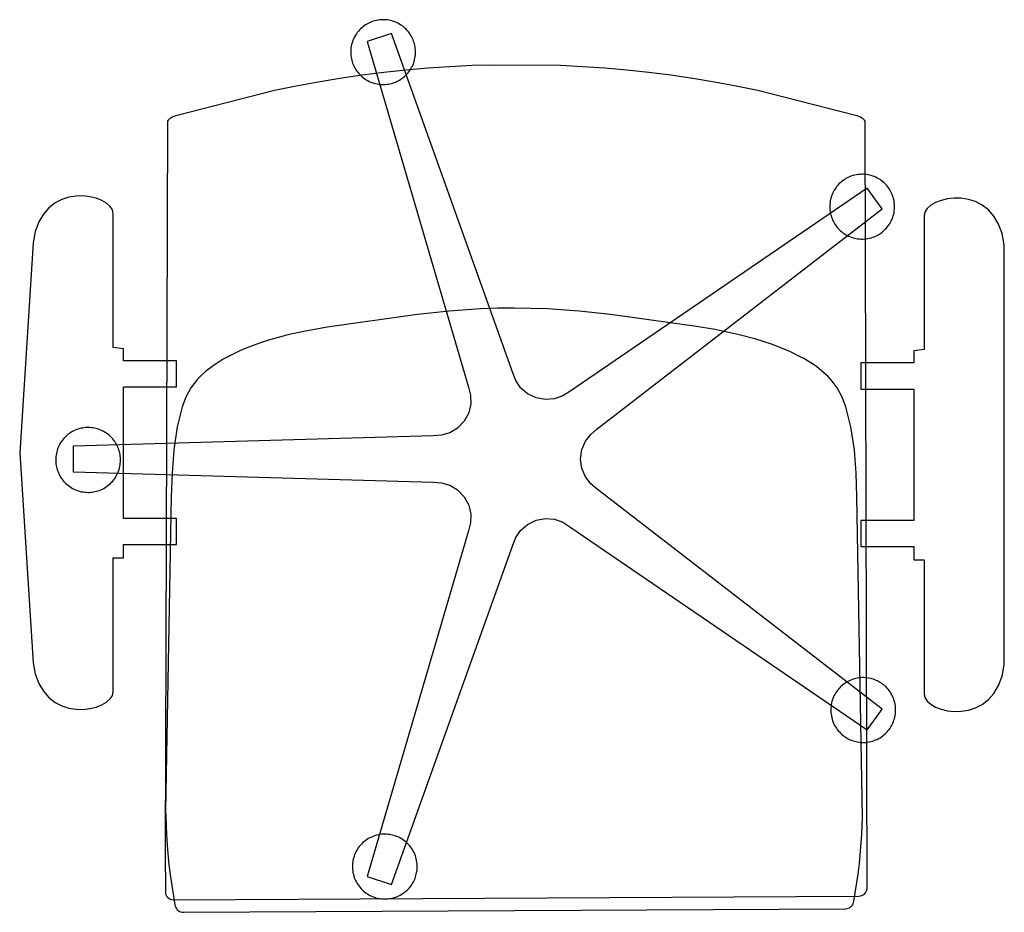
# Model space of a CAD drawing. Header units: inches. Extents: x -11.4 to 13.2, y -11.1 to 11.2.
import ezdxf

# ---------------------------------------------------------------- set-up
doc = ezdxf.new("R2010")
doc.units = ezdxf.units.IN
doc.layers.get('0').update_dxf_attribs({"true_color": 0xc2ced6})

msp = doc.modelspace()

# ---------------------------------------------------------------- linework, layer by layer
at = {"color": 18, "true_color": 0x000000}
for points in [[(-3.121, 10.316), (-3.117, 10.276), (-3.112, 10.238), (-3.105, 10.2), (-3.096, 10.163), (-3.086, 10.127), (-3.074, 10.092), (-3.061, 10.059), (-3.046, 10.026), (-3.03, 9.993), (-3.012, 9.96), (-2.992, 9.928), (-2.97, 9.896), (-2.947, 9.865), (-2.921, 9.834), (-2.894, 9.805), (-2.865, 9.777), (-2.835, 9.75), (-2.803, 9.724), (-2.769, 9.7), (-2.734, 9.677), (-2.698, 9.656), (-2.661, 9.637), (-2.622, 9.62), (-2.583, 9.605), (-2.544, 9.592), (-2.503, 9.581), (-2.463, 9.573), (-2.422, 9.566), (-2.381, 9.562), (-2.34, 9.559), (-2.3, 9.559), (-2.26, 9.56), (-2.221, 9.564), (-2.182, 9.569), (-2.144, 9.576), (-2.107, 9.585), (-2.071, 9.596), (-2.036, 9.607), (-2.003, 9.62), (-1.97, 9.635), (-1.937, 9.651), (-1.904, 9.669), (-1.872, 9.689), (-1.84, 9.711), (-1.809, 9.734), (-1.778, 9.76), (-1.749, 9.787), (-1.721, 9.816), (-1.694, 9.846), (-1.668, 9.878), (-1.644, 9.912), (-1.621, 9.947), (-1.6, 9.983), (-1.581, 10.02), (-1.564, 10.059), (-1.549, 10.098), (-1.536, 10.137), (-1.526, 10.178), (-1.517, 10.218), (-1.51, 10.259), (-1.506, 10.3), (-1.503, 10.341), (-1.503, 10.381), (-1.505, 10.421), (-1.508, 10.461), (-1.513, 10.499), (-1.521, 10.537), (-1.529, 10.574), (-1.54, 10.61), (-1.551, 10.645), (-1.564, 10.678), (-1.579, 10.711), (-1.595, 10.744), (-1.613, 10.777), (-1.633, 10.809), (-1.655, 10.841), (-1.679, 10.872), (-1.704, 10.903), (-1.731, 10.932), (-1.76, 10.96), (-1.79, 10.987), (-1.822, 11.013), (-1.856, 11.037), (-1.891, 11.06), (-1.927, 11.081), (-1.964, 11.1), (-2.003, 11.117), (-2.042, 11.132), (-2.082, 11.145), (-2.122, 11.155), (-2.163, 11.164), (-2.203, 11.171), (-2.244, 11.175), (-2.285, 11.178), (-2.325, 11.178), (-2.365, 11.177), (-2.405, 11.173), (-2.443, 11.168), (-2.481, 11.16), (-2.518, 11.152), (-2.554, 11.141), (-2.589, 11.13), (-2.622, 11.117), (-2.655, 11.102), (-2.688, 11.086), (-2.721, 11.068), (-2.753, 11.048), (-2.785, 11.026), (-2.816, 11.002), (-2.847, 10.977), (-2.876, 10.95), (-2.904, 10.921), (-2.931, 10.891), (-2.957, 10.859), (-2.981, 10.825), (-3.004, 10.79), (-3.025, 10.754), (-3.044, 10.717), (-3.061, 10.678), (-3.076, 10.639), (-3.089, 10.599), (-3.1, 10.559), (-3.108, 10.518), (-3.115, 10.478), (-3.119, 10.437), (-3.122, 10.396), (-3.122, 10.356), (-3.121, 10.316)], [(-10.057, -0.119), (-1.061, -0.38), (-0.853, -0.395), (-0.645, -0.454), (-0.451, -0.573), (-0.287, -0.747), (-0.172, -0.956), (-0.12, -1.178), (-0.128, -1.393), (-0.177, -1.596), (-2.71, -10.234), (-2.104, -10.431), (0.925, -1.954), (1.003, -1.761), (1.123, -1.582), (1.297, -1.433), (1.512, -1.331), (1.747, -1.287), (1.974, -1.305), (2.177, -1.38), (2.354, -1.49), (9.785, -6.566), (10.036, -6.224), (10.155, -6.047), (3.035, -0.552), (2.876, -0.417), (2.743, -0.248), (2.655, -0.037), (2.624, 0.199), (2.655, 0.436), (2.743, 0.647), (2.876, 0.816), (3.035, 0.951), (10.16, 6.449), (9.787, 6.966), (2.354, 1.888), (2.177, 1.778), (1.974, 1.704), (1.747, 1.686), (1.512, 1.73), (1.297, 1.832), (1.123, 1.981), (1.003, 2.16), (0.925, 2.353), (-2.104, 10.83), (-2.71, 10.633), (-0.177, 1.995), (-0.128, 1.792), (-0.12, 1.577), (-0.172, 1.355), (-0.287, 1.145), (-0.451, 0.972), (-0.645, 0.853), (-0.853, 0.794), (-1.061, 0.779), (-10.059, 0.518), (-10.059, 0.093), (-10.057, -0.119)], [(-7.753, -10.618), (-7.75, -10.653), (-7.74, -10.687), (-7.723, -10.721), (-7.699, -10.75), (-7.67, -10.775), (-7.636, -10.794), (-7.599, -10.807), (-7.561, -10.813), (9.574, -10.722), (9.611, -10.718), (9.649, -10.708), (9.684, -10.692), (9.716, -10.67), (9.742, -10.642), (9.762, -10.61), (9.775, -10.576), (9.781, -10.54), (9.73, 8.639), (9.716, 8.67), (9.684, 8.699), (9.653, 8.72), (9.616, 8.74), (9.576, 8.758), (9.534, 8.775), (9.494, 8.788), (7.055, 9.411), (6.513, 9.521), (5.969, 9.62), (5.423, 9.71), (4.876, 9.789), (4.327, 9.858), (3.777, 9.917), (3.226, 9.965), (2.674, 10.003), (2.122, 10.03), (0.354, 10.044), (-0.09, 10.03), (-0.642, 10.003), (-1.194, 9.965), (-1.745, 9.917), (-2.295, 9.858), (-2.844, 9.789), (-3.391, 9.71), (-3.937, 9.62), (-4.481, 9.521), (-5.023, 9.412), (-7.462, 8.788), (-7.503, 8.774), (-7.544, 8.758), (-7.584, 8.74), (-7.621, 8.72), (-7.652, 8.699), (-7.684, 8.67), (-7.699, 8.639), (-7.755, -9.624), (-7.753, -10.618)], [(8.851, 6.445), (8.855, 6.403), (8.861, 6.363), (8.87, 6.322), (8.88, 6.283), (8.892, 6.244), (8.906, 6.207), (8.921, 6.17), (8.939, 6.135), (8.957, 6.102), (8.977, 6.069), (8.998, 6.038), (9.02, 6.009), (9.042, 5.981), (9.066, 5.954), (9.092, 5.928), (9.119, 5.902), (9.148, 5.877), (9.179, 5.854), (9.211, 5.832), (9.244, 5.811), (9.279, 5.791), (9.315, 5.773), (9.353, 5.757), (9.391, 5.742), (9.431, 5.73), (9.471, 5.719), (9.512, 5.71), (9.553, 5.704), (9.595, 5.699), (9.637, 5.697), (9.678, 5.697), (9.72, 5.699), (9.761, 5.703), (9.802, 5.71), (9.843, 5.718), (9.882, 5.728), (9.921, 5.741), (9.958, 5.754), (9.994, 5.77), (10.029, 5.787), (10.063, 5.805), (10.096, 5.825), (10.127, 5.846), (10.156, 5.868), (10.184, 5.891), (10.211, 5.915), (10.237, 5.941), (10.263, 5.968), (10.287, 5.997), (10.311, 6.027), (10.333, 6.059), (10.354, 6.093), (10.374, 6.128), (10.392, 6.164), (10.408, 6.201), (10.423, 6.24), (10.435, 6.279), (10.446, 6.319), (10.455, 6.36), (10.461, 6.401), (10.465, 6.443), (10.468, 6.485), (10.468, 6.527), (10.466, 6.569), (10.461, 6.61), (10.455, 6.651), (10.447, 6.691), (10.436, 6.73), (10.424, 6.769), (10.41, 6.806), (10.395, 6.843), (10.378, 6.878), (10.359, 6.912), (10.34, 6.944), (10.319, 6.975), (10.297, 7.005), (10.274, 7.033), (10.25, 7.059), (10.224, 7.086), (10.197, 7.111), (10.168, 7.136), (10.137, 7.159), (10.105, 7.182), (10.072, 7.203), (10.037, 7.222), (10.001, 7.24), (9.964, 7.257), (9.925, 7.271), (9.886, 7.284), (9.846, 7.294), (9.805, 7.303), (9.763, 7.31), (9.722, 7.314), (9.68, 7.316), (9.638, 7.316), (9.596, 7.314), (9.555, 7.31), (9.514, 7.303), (9.474, 7.295), (9.434, 7.285), (9.396, 7.273), (9.358, 7.259), (9.322, 7.243), (9.287, 7.226), (9.253, 7.208), (9.221, 7.188), (9.19, 7.167), (9.16, 7.145), (9.132, 7.122), (9.105, 7.098), (9.079, 7.073), (9.054, 7.045), (9.029, 7.016), (9.006, 6.986), (8.983, 6.954), (8.962, 6.92), (8.943, 6.886), (8.925, 6.849), (8.908, 6.812), (8.894, 6.774), (8.881, 6.734), (8.87, 6.694), (8.862, 6.653), (8.855, 6.612), (8.851, 6.57), (8.849, 6.528), (8.849, 6.486), (8.851, 6.445)], [(-11.058, -4.889), (-11.003, -5.17), (-10.915, -5.408), (-10.8, -5.603), (-10.662, -5.76), (-10.506, -5.88), (-10.338, -5.967), (-10.162, -6.023), (-9.983, -6.052), (-9.806, -6.055), (-9.637, -6.036), (-9.48, -5.998), (-9.34, -5.943), (-9.223, -5.875), (-9.133, -5.795), (-9.075, -5.707), (-9.055, -5.614), (-9.055, -2.269), (-8.801, -2.269), (-8.801, -1.937), (-7.474, -1.937), (-7.474, -1.283), (-8.801, -1.283), (-8.801, 2.001), (-7.474, 2.001), (-7.474, 2.653), (-8.801, 2.654), (-8.801, 2.957), (-9.055, 2.987), (-9.055, 6.331), (-9.075, 6.425), (-9.133, 6.513), (-9.223, 6.592), (-9.34, 6.661), (-9.48, 6.716), (-9.637, 6.754), (-9.806, 6.773), (-9.983, 6.769), (-10.162, 6.741), (-10.338, 6.685), (-10.506, 6.598), (-10.662, 6.477), (-10.8, 6.321), (-10.915, 6.125), (-11.003, 5.888), (-11.058, 5.606), (-11.394, 0.359), (-11.058, -4.889)], [(10.953, -1.989), (10.953, -2.322), (11.207, -2.322), (11.207, -5.666), (11.228, -5.759), (11.285, -5.847), (11.375, -5.927), (11.493, -5.996), (11.632, -6.051), (11.789, -6.089), (11.959, -6.108), (12.135, -6.104), (12.314, -6.076), (12.49, -6.019), (12.659, -5.932), (12.814, -5.812), (12.952, -5.655), (13.068, -5.46), (13.155, -5.223), (13.21, -4.941), (13.21, 5.554), (13.155, 5.836), (13.068, 6.073), (12.952, 6.268), (12.814, 6.425), (12.659, 6.545), (12.49, 6.632), (12.314, 6.689), (12.135, 6.717), (11.959, 6.72), (11.789, 6.702), (11.632, 6.664), (11.493, 6.609), (11.375, 6.54), (11.285, 6.46), (11.228, 6.372), (11.207, 6.279), (11.207, 2.935), (10.953, 2.905), (10.953, 2.602), (9.626, 2.602), (9.626, 1.948), (10.953, 1.948), (10.953, -1.335), (9.626, -1.335), (9.626, -1.989), (10.953, -1.989)], [(-7.745, -8.745), (-7.729, -9.183), (-7.701, -9.564), (-7.663, -9.94), (-7.625, -10.241), (-7.513, -10.941), (-7.507, -10.974), (-7.496, -11.005), (-7.479, -11.034), (-7.457, -11.061), (-7.431, -11.084), (-7.4, -11.102), (-7.367, -11.115), (-7.333, -11.123), (-7.299, -11.126), (9.239, -11.036), (9.273, -11.033), (9.307, -11.025), (9.34, -11.011), (9.37, -10.993), (9.397, -10.97), (9.418, -10.943), (9.434, -10.914), (9.445, -10.883), (9.452, -10.85), (9.556, -10.175), (9.59, -9.903), (9.651, -9.183), (9.667, -8.761), (9.528, -0.735), (9.508, -0.154), (9.463, 0.426), (9.379, 1.001), (9.254, 1.506), (9.16, 1.749), (9.037, 1.977), (8.912, 2.146), (8.8, 2.268), (8.77, 2.298), (8.514, 2.51), (8.445, 2.559), (8.2, 2.71), (8.128, 2.749), (7.867, 2.878), (7.796, 2.91), (7.391, 3.071), (6.976, 3.206), (6.553, 3.316), (6.125, 3.407), (5.983, 3.434), (5.461, 3.521), (3.373, 3.814), (2.587, 3.899), (1.799, 3.954), (0.961, 3.974), (0.542, 3.969), (0.123, 3.954), (-0.666, 3.899), (-1.452, 3.814), (-3.71, 3.494), (-4.205, 3.407), (-4.261, 3.396), (-4.696, 3.3), (-4.81, 3.272), (-5.179, 3.168), (-5.35, 3.113), (-5.652, 3.002), (-5.874, 2.91), (-6.226, 2.738), (-6.306, 2.694), (-6.56, 2.533), (-6.753, 2.384), (-6.864, 2.282), (-6.948, 2.194), (-7.115, 1.977), (-7.238, 1.749), (-7.332, 1.506), (-7.457, 1.001), (-7.541, 0.426), (-7.586, -0.154), (-7.605, -0.735), (-7.747, -8.594), (-7.745, -8.745)], [(-10.494, 0.149), (-10.492, 0.113), (-10.488, 0.078), (-10.483, 0.041), (-10.476, 0.004), (-10.467, -0.032), (-10.456, -0.069), (-10.443, -0.106), (-10.428, -0.143), (-10.412, -0.179), (-10.393, -0.215), (-10.372, -0.25), (-10.35, -0.285), (-10.325, -0.318), (-10.299, -0.35), (-10.271, -0.381), (-10.242, -0.411), (-10.21, -0.439), (-10.178, -0.465), (-10.144, -0.49), (-10.109, -0.513), (-10.073, -0.533), (-10.036, -0.552), (-9.999, -0.569), (-9.961, -0.584), (-9.923, -0.597), (-9.884, -0.608), (-9.846, -0.617), (-9.807, -0.623), (-9.769, -0.628), (-9.731, -0.631), (-9.694, -0.633), (-9.657, -0.632), (-9.621, -0.63), (-9.585, -0.627), (-9.549, -0.621), (-9.512, -0.614), (-9.475, -0.605), (-9.438, -0.594), (-9.401, -0.582), (-9.365, -0.567), (-9.328, -0.55), (-9.292, -0.532), (-9.257, -0.511), (-9.223, -0.488), (-9.19, -0.464), (-9.157, -0.438), (-9.126, -0.41), (-9.097, -0.38), (-9.069, -0.349), (-9.042, -0.316), (-9.018, -0.283), (-8.995, -0.248), (-8.974, -0.212), (-8.955, -0.175), (-8.938, -0.137), (-8.923, -0.099), (-8.911, -0.061), (-8.9, -0.023), (-8.891, 0.016), (-8.884, 0.054), (-8.879, 0.093), (-8.876, 0.13), (-8.875, 0.168), (-8.875, 0.204), (-8.877, 0.24), (-8.881, 0.276), (-8.886, 0.313), (-8.893, 0.349), (-8.902, 0.386), (-8.913, 0.423), (-8.926, 0.46), (-8.941, 0.497), (-8.957, 0.533), (-8.976, 0.569), (-8.997, 0.604), (-9.019, 0.639), (-9.044, 0.672), (-9.07, 0.704), (-9.098, 0.735), (-9.127, 0.765), (-9.159, 0.793), (-9.191, 0.819), (-9.225, 0.844), (-9.26, 0.867), (-9.296, 0.887), (-9.333, 0.906), (-9.37, 0.923), (-9.408, 0.938), (-9.446, 0.951), (-9.485, 0.962), (-9.523, 0.971), (-9.562, 0.977), (-9.6, 0.982), (-9.638, 0.985), (-9.675, 0.987), (-9.712, 0.986), (-9.748, 0.984), (-9.784, 0.981), (-9.82, 0.975), (-9.857, 0.968), (-9.894, 0.959), (-9.931, 0.948), (-9.968, 0.936), (-10.004, 0.921), (-10.041, 0.904), (-10.077, 0.886), (-10.112, 0.865), (-10.146, 0.842), (-10.179, 0.818), (-10.212, 0.792), (-10.243, 0.764), (-10.272, 0.734), (-10.3, 0.703), (-10.327, 0.67), (-10.351, 0.636), (-10.374, 0.602), (-10.395, 0.566), (-10.414, 0.529), (-10.431, 0.491), (-10.446, 0.453), (-10.459, 0.415), (-10.469, 0.377), (-10.478, 0.338), (-10.485, 0.3), (-10.49, 0.261), (-10.493, 0.224), (-10.494, 0.186), (-10.494, 0.149)], [(8.875, -6.095), (8.877, -6.137), (8.882, -6.178), (8.888, -6.22), (8.897, -6.261), (8.908, -6.301), (8.921, -6.341), (8.936, -6.38), (8.953, -6.418), (8.971, -6.455), (8.992, -6.491), (9.014, -6.525), (9.037, -6.558), (9.062, -6.589), (9.088, -6.619), (9.115, -6.647), (9.143, -6.674), (9.172, -6.698), (9.201, -6.721), (9.231, -6.742), (9.261, -6.762), (9.293, -6.78), (9.325, -6.797), (9.359, -6.813), (9.394, -6.828), (9.43, -6.84), (9.468, -6.852), (9.506, -6.861), (9.545, -6.869), (9.585, -6.875), (9.626, -6.879), (9.667, -6.881), (9.708, -6.881), (9.75, -6.879), (9.791, -6.874), (9.833, -6.868), (9.874, -6.859), (9.914, -6.848), (9.954, -6.835), (9.993, -6.82), (10.031, -6.804), (10.068, -6.785), (10.104, -6.765), (10.138, -6.743), (10.171, -6.719), (10.202, -6.694), (10.232, -6.668), (10.26, -6.641), (10.286, -6.613), (10.311, -6.584), (10.334, -6.555), (10.355, -6.525), (10.375, -6.495), (10.393, -6.464), (10.41, -6.431), (10.426, -6.397), (10.44, -6.362), (10.453, -6.326), (10.465, -6.288), (10.474, -6.25), (10.482, -6.211), (10.488, -6.171), (10.492, -6.13), (10.494, -6.089), (10.494, -6.048), (10.492, -6.006), (10.487, -5.965), (10.481, -5.924), (10.472, -5.883), (10.461, -5.842), (10.448, -5.802), (10.433, -5.763), (10.417, -5.725), (10.398, -5.688), (10.378, -5.653), (10.356, -5.618), (10.332, -5.585), (10.307, -5.554), (10.281, -5.524), (10.254, -5.496), (10.226, -5.47), (10.197, -5.445), (10.168, -5.422), (10.138, -5.401), (10.108, -5.381), (10.076, -5.363), (10.044, -5.346), (10.01, -5.33), (9.975, -5.316), (9.939, -5.303), (9.901, -5.291), (9.863, -5.282), (9.824, -5.274), (9.784, -5.268), (9.743, -5.264), (9.702, -5.262), (9.661, -5.262), (9.619, -5.264), (9.578, -5.269), (9.537, -5.275), (9.496, -5.284), (9.455, -5.295), (9.415, -5.308), (9.376, -5.323), (9.338, -5.34), (9.301, -5.358), (9.266, -5.379), (9.231, -5.401), (9.198, -5.424), (9.167, -5.449), (9.137, -5.475), (9.109, -5.502), (9.083, -5.53), (9.058, -5.559), (9.035, -5.588), (9.014, -5.618), (8.994, -5.648), (8.976, -5.68), (8.959, -5.712), (8.943, -5.746), (8.929, -5.781), (8.916, -5.817), (8.904, -5.855), (8.895, -5.893), (8.887, -5.932), (8.881, -5.972), (8.877, -6.013), (8.875, -6.054), (8.875, -6.095)], [(-3.079, -10.018), (-3.076, -10.058), (-3.072, -10.098), (-3.065, -10.137), (-3.056, -10.177), (-3.045, -10.217), (-3.032, -10.256), (-3.017, -10.295), (-3, -10.333), (-2.981, -10.37), (-2.96, -10.407), (-2.938, -10.442), (-2.913, -10.476), (-2.887, -10.508), (-2.859, -10.539), (-2.83, -10.569), (-2.799, -10.596), (-2.768, -10.622), (-2.736, -10.646), (-2.702, -10.668), (-2.668, -10.689), (-2.634, -10.707), (-2.599, -10.723), (-2.564, -10.738), (-2.529, -10.751), (-2.494, -10.762), (-2.459, -10.771), (-2.424, -10.779), (-2.387, -10.785), (-2.35, -10.789), (-2.313, -10.792), (-2.274, -10.793), (-2.235, -10.793), (-2.196, -10.79), (-2.156, -10.785), (-2.116, -10.779), (-2.076, -10.77), (-2.037, -10.759), (-1.997, -10.746), (-1.959, -10.731), (-1.92, -10.714), (-1.883, -10.695), (-1.847, -10.674), (-1.812, -10.651), (-1.778, -10.627), (-1.745, -10.6), (-1.714, -10.573), (-1.685, -10.544), (-1.657, -10.513), (-1.631, -10.482), (-1.607, -10.449), (-1.585, -10.416), (-1.565, -10.382), (-1.547, -10.348), (-1.53, -10.313), (-1.515, -10.278), (-1.503, -10.243), (-1.492, -10.208), (-1.483, -10.173), (-1.475, -10.137), (-1.469, -10.101), (-1.464, -10.064), (-1.461, -10.026), (-1.46, -9.988), (-1.461, -9.949), (-1.464, -9.909), (-1.468, -9.869), (-1.475, -9.83), (-1.484, -9.79), (-1.495, -9.75), (-1.507, -9.711), (-1.522, -9.672), (-1.539, -9.634), (-1.559, -9.597), (-1.579, -9.56), (-1.602, -9.525), (-1.627, -9.491), (-1.653, -9.459), (-1.681, -9.428), (-1.71, -9.399), (-1.74, -9.371), (-1.772, -9.345), (-1.804, -9.321), (-1.838, -9.299), (-1.872, -9.279), (-1.906, -9.26), (-1.941, -9.244), (-1.976, -9.229), (-2.011, -9.216), (-2.046, -9.205), (-2.081, -9.196), (-2.116, -9.189), (-2.152, -9.182), (-2.189, -9.178), (-2.227, -9.175), (-2.266, -9.174), (-2.305, -9.175), (-2.344, -9.177), (-2.384, -9.182), (-2.424, -9.189), (-2.464, -9.197), (-2.503, -9.208), (-2.543, -9.221), (-2.581, -9.236), (-2.619, -9.253), (-2.657, -9.272), (-2.693, -9.293), (-2.728, -9.316), (-2.762, -9.34), (-2.795, -9.367), (-2.826, -9.394), (-2.855, -9.424), (-2.883, -9.454), (-2.908, -9.485), (-2.932, -9.518), (-2.955, -9.551), (-2.975, -9.585), (-2.993, -9.62), (-3.01, -9.654), (-3.024, -9.689), (-3.037, -9.725), (-3.048, -9.76), (-3.057, -9.795), (-3.065, -9.83), (-3.071, -9.866), (-3.076, -9.903), (-3.079, -9.941), (-3.08, -9.979), (-3.079, -10.018)]]:
    msp.add_lwpolyline(points, close=True, dxfattribs=at)

doc.saveas('drawing.dxf')
